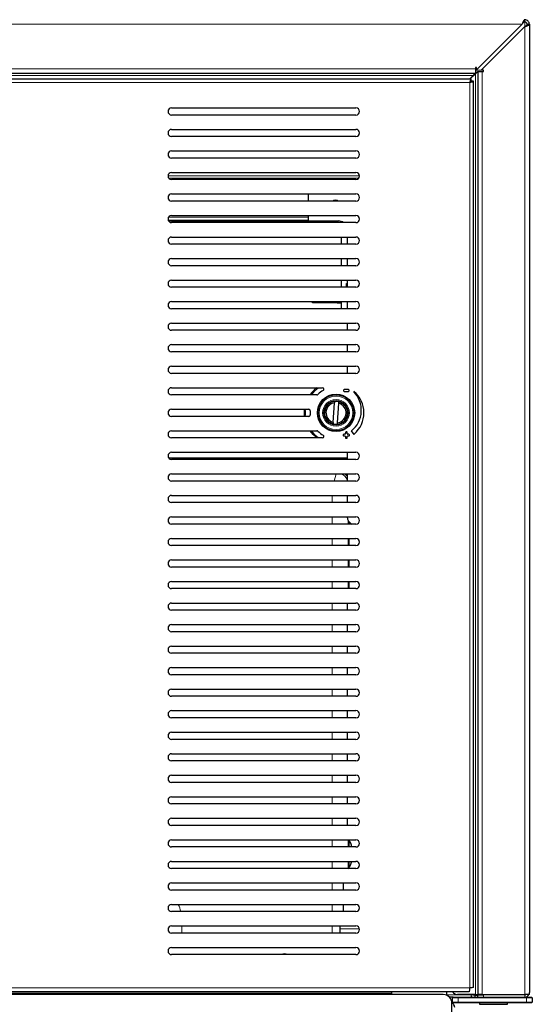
# Model space of a CAD drawing. Header units: millimetres. Extents: x 1 to 419, y 2 to 295.
# Tile 45 of 59: x 330 to 366, y 109 to 178. Entities that reach past the tile are written whole.
import ezdxf

# ---------------------------------------------------------------- set-up
doc = ezdxf.new("R2010")
doc.units = ezdxf.units.MM
doc.layers.add('FORMAT', color=7, linetype='Continuous')
doc.styles.add('SLDTEXTSTYLE0', font='TXT', dxfattribs={"width": 0.605})
doc.dimstyles.new('SLDDIMSTYLE1', dxfattribs={"dimtxt": 2.5, "dimasz": 3, "dimexe": 0, "dimexo": 0.0625, "dimtad": 1, "dimlfac": 5, "dimrnd": 1e-09, "dimzin": 12, "dimdsep": 46, "dimtxsty": 'SLDTEXTSTYLE0', "dimsah": 1, "dimcen": 0.09, "dimadec": 0, "dimazin": 3, "dimtfac": 1, "dimtofl": 0, "dimtmove": 0, "dimatfit": 3, "dimfxl": 1, "dimfrac": 2, "dimtolj": 1, "dimtzin": 12, "dimarcsym": 0})

# ---------------------------------------------------------------- blocks, each defined once
blk = doc.blocks.new('_D_6')
at = {"layer": 'FORMAT', "color": 7}
for p, q in [((298.394, 206.178), (298.394, 184.138)), ((362.394, 206.178), (362.394, 184.138)), ((298.394, 185.138), (362.394, 185.138))]:
    blk.add_line(p, q, dxfattribs=at)
for points in [[(298.394, 185.138), (301.394, 184.638), (301.394, 185.638)], [(362.394, 185.138), (359.394, 185.638), (359.394, 184.638)]]:
    blk.add_solid(points, dxfattribs=at)
at = {"layer": 'FORMAT', "color": 7, "char_height": 2.5, "attachment_point": 1, "style": 'SLDTEXTSTYLE0'}
for s, insert in [('320', (317.415, 188.361)), ('mm (15.6 in)', (324.081, 188.361))]:
    blk.add_mtext(s, dxfattribs=dict(at, insert=insert))

msp = doc.modelspace()

# ---------------------------------------------------------------- linework, layer by layer
at = {"color": 8, "linetype": 'Continuous', "lineweight": 18}
for p, q in [((295.3978, 177.767), (365.3897, 177.767)), ((365.5738, 177.9255), (365.5738, 177.6039)), ((365.5738, 177.6039), (365.5738, 110.1655)), ((298.6554, 174.6695), (362.1322, 174.6695)), ((362.1322, 174.5714), (362.5413, 174.5714)), ((362.1322, 174.4227), (362.2633, 174.4227)), ((362.1338, 174.3239), (362.1338, 110.1655)), ((362.6138, 174.4839), (362.6138, 110.1655)), ((298.8154, 174.1895), (361.9722, 174.1895)), ((361.7338, 173.7055), (299.0538, 173.7055)), ((361.7338, 110.6255), (361.7338, 173.7055)), ((354.0638, 167.1997), (340.7238, 167.1997)), ((340.777, 167.0413), (354.0106, 167.0413)), ((350.4938, 164.3204), (340.7572, 164.3204)), ((352.4398, 146.4455), (352.3034, 145.9455)), ((352.1621, 144.4455), (352.1621, 144.9455)), ((352.1621, 142.9455), (352.1621, 143.4455)), ((353.2611, 143.2094), (353.2611, 142.9455)), ((353.3496, 142.9455), (353.3496, 143.0822)), ((352.1621, 141.4455), (352.1621, 141.9455)), ((353.2611, 141.9455), (353.2611, 141.4455)), ((353.3496, 141.4455), (353.3496, 141.9455)), ((352.1621, 139.9455), (352.1621, 140.4455)), ((353.2611, 140.4455), (353.2611, 139.9455)), ((353.3496, 139.9455), (353.3496, 140.4455)), ((352.1621, 138.4455), (352.1621, 138.9455)), ((353.2611, 138.9455), (353.2611, 138.4455)), ((353.3496, 138.4455), (353.3496, 138.9455)), ((352.1621, 136.9455), (352.1621, 137.4455)), ((352.1621, 135.4455), (352.1621, 135.9455)), ((352.1621, 133.9455), (352.1621, 134.4455)), ((352.1621, 132.4455), (352.1621, 132.9455)), ((352.1621, 130.9455), (352.1621, 131.4455)), ((352.1621, 129.4455), (352.1621, 129.9455)), ((352.1621, 127.9455), (352.1621, 128.4455)), ((352.1621, 126.4455), (352.1621, 126.9455)), ((352.1621, 124.9455), (352.1621, 125.4455)), ((352.1621, 123.4455), (352.1621, 123.9455)), ((352.1621, 121.9455), (352.1621, 122.4455)), ((352.1621, 120.4455), (352.1621, 120.9455)), ((353.2611, 120.9455), (353.2611, 120.4455)), ((353.3496, 120.4455), (353.3496, 120.8974)), ((352.1621, 118.9455), (352.1621, 119.4455)), ((353.2611, 119.4455), (353.2611, 118.9455)), ((353.3496, 119.0336), (353.3496, 119.4455)), ((352.1621, 117.4455), (352.1621, 117.9455)), ((352.1621, 115.9455), (352.1621, 116.4455)), ((341.6962, 114.9455), (341.6962, 114.4455)), ((352.1621, 114.4455), (352.1621, 114.9455)), ((354.0581, 114.7483), (352.7038, 114.7483)), ((299.0538, 110.6255), (361.7338, 110.6255)), ((304.4952, 110.2655), (356.2924, 110.2655)), ((360.1338, 110.1455), (360.0474, 110.1455)), ((361.8057, 110.1387), (360.1338, 110.1388)), ((360.9338, 109.9255), (360.9338, 109.9855)), ((360.9338, 109.9255), (360.9338, 109.6455)), ((361.9632, 110.1387), (361.8057, 110.1387)), ((361.9829, 110.1387), (361.9632, 110.1387)), ((361.9829, 110.1387), (361.9832, 110.1655)), ((362.4361, 110.1455), (362.4363, 110.1655)), ((362.6938, 110.1455), (362.6938, 109.9855)), ((365.5738, 110.1455), (365.5738, 109.9855)), ((365.6938, 109.9255), (365.6938, 109.9855)), ((365.6938, 109.6455), (365.6938, 109.9255)), ((360.9338, 109.5855), (360.9338, 109.6455)), ((365.6938, 109.5855), (365.6938, 109.6455))]:
    msp.add_line(p, q, dxfattribs=at)
at = {"color": 7, "linetype": 'Continuous', "lineweight": 25}
for p, q in [((362.2122, 174.5895), (365.3897, 177.767)), ((365.5738, 177.9255), (365.5738, 178.0839)), ((365.7338, 177.7639), (365.8938, 177.7639)), ((365.8938, 177.7639), (365.8938, 110.3055)), ((365.5738, 177.6039), (362.5338, 174.5639)), ((298.6554, 174.3495), (362.1322, 174.3495)), ((361.7754, 173.9655), (362.1338, 174.3239)), ((362.2122, 174.7495), (362.1322, 174.7495)), ((362.1322, 174.7495), (362.1322, 174.6695)), ((362.1322, 174.6695), (362.1322, 174.3495)), ((362.2122, 174.5895), (362.2122, 174.7495)), ((362.2938, 174.4839), (362.2938, 110.1655)), ((362.2938, 174.4839), (362.6138, 174.4839)), ((362.6938, 174.5639), (362.5338, 174.5639)), ((362.6138, 174.4839), (362.6938, 174.4839)), ((362.6938, 174.4839), (362.6938, 174.5639)), ((298.9679, 173.9655), (361.8196, 173.9655)), ((361.9722, 174.1895), (361.7482, 173.9655)), ((361.8196, 173.9655), (361.8196, 173.8055)), ((361.9938, 173.7913), (361.8338, 173.7913)), ((361.9938, 110.6669), (361.9938, 173.7913)), ((340.9738, 171.9455), (353.8138, 171.9455)), ((353.8138, 171.4455), (340.9738, 171.4455)), ((340.9738, 170.4455), (353.8138, 170.4455)), ((353.8138, 169.9455), (340.9738, 169.9455)), ((340.9738, 168.9455), (353.8138, 168.9455)), ((353.8138, 168.4455), (340.9738, 168.4455)), ((340.9738, 167.4455), (353.8138, 167.4455)), ((353.8138, 166.9455), (340.9738, 166.9455)), ((340.9738, 165.9455), (353.8138, 165.9455)), ((353.8138, 165.4455), (340.9738, 165.4455)), ((350.4938, 165.9455), (350.4938, 165.4455)), ((340.7353, 164.1204), (350.4938, 164.1204)), ((340.7602, 164.0655), (352.5938, 164.0655)), ((340.9738, 164.4455), (353.8138, 164.4455)), ((350.4938, 164.4455), (350.4938, 164.3204)), ((350.4938, 164.3204), (350.4938, 164.1204)), ((352.7938, 164.0312), (352.7938, 163.9455)), ((353.8138, 163.9455), (340.9738, 163.9455)), ((340.9738, 162.9455), (353.8138, 162.9455)), ((352.7938, 162.9455), (352.7938, 162.4455)), ((353.1938, 162.9455), (353.1938, 162.4455)), ((353.8138, 162.4455), (340.9738, 162.4455)), ((340.9738, 161.4455), (353.8138, 161.4455)), ((352.7938, 161.4455), (352.7938, 160.9455)), ((353.1938, 161.4455), (353.1938, 160.9455)), ((353.8138, 160.9455), (340.9738, 160.9455)), ((340.9738, 159.9455), (353.8138, 159.9455)), ((352.7938, 159.9455), (352.7938, 159.4455)), ((353.1938, 159.9455), (353.1938, 159.4455)), ((353.8138, 159.4455), (340.9738, 159.4455)), ((353.1592, 159.7154), (353.1938, 159.7154)), ((353.1592, 159.4455), (353.1592, 159.7154)), ((340.9738, 158.4455), (353.8138, 158.4455)), ((353.8138, 157.9455), (340.9738, 157.9455)), ((350.7938, 158.3655), (350.7938, 158.4455)), ((350.8938, 158.3655), (350.7938, 158.3655)), ((350.8938, 158.4455), (350.8938, 158.3655)), ((352.4938, 158.3655), (350.8938, 158.3655)), ((352.4938, 158.4455), (352.4938, 158.3655)), ((352.4938, 158.3655), (352.7938, 158.3655)), ((352.7938, 158.4455), (352.7938, 157.9455)), ((353.1938, 158.4455), (353.1938, 157.9455)), ((340.9738, 156.9455), (353.8138, 156.9455)), ((353.8138, 156.4455), (340.9738, 156.4455)), ((353.1938, 156.9455), (353.1938, 156.4455)), ((340.9738, 155.4455), (353.8138, 155.4455)), ((353.1938, 155.4455), (353.1938, 154.9455)), ((353.8138, 154.9455), (340.9738, 154.9455)), ((340.9738, 153.9455), (353.8138, 153.9455)), ((353.1938, 153.9455), (353.1938, 153.4455)), ((353.8138, 153.4455), (340.9738, 153.4455)), ((340.9738, 152.4455), (351.4817, 152.4455)), ((353.2928, 152.3095), (352.9948, 152.3095)), ((351.0868, 151.9455), (340.9738, 151.9455)), ((352.9548, 152.2695), (352.9548, 152.2235)), ((352.9948, 152.1835), (353.2928, 152.1835)), ((353.3328, 152.2235), (353.3328, 152.2695)), ((340.9738, 150.9455), (350.5297, 150.9455)), ((352.2273, 150.0236), (352.321, 151.3879)), ((352.328, 151.4897), (352.321, 151.3879)), ((352.5266, 150.0031), (352.6203, 151.3673)), ((352.6203, 151.3673), (352.6273, 151.4692)), ((353.1938, 151.0555), (353.1938, 150.9125)), ((350.5297, 150.4455), (340.9738, 150.4455)), ((353.1938, 150.4784), (353.1938, 150.3355)), ((352.2273, 150.0236), (352.2203, 149.9218)), ((352.5196, 149.9012), (352.5266, 150.0031)), ((340.9738, 149.4455), (351.0868, 149.4455)), ((351.4817, 148.9455), (340.9738, 148.9455)), ((352.9278, 149.1674), (352.9278, 149.1214)), ((353.0408, 149.2074), (352.9678, 149.2074)), ((352.9678, 149.0814), (353.0408, 149.0814)), ((353.0808, 149.3204), (353.0808, 149.2474)), ((353.0808, 149.0414), (353.0808, 148.9684)), ((353.1668, 149.3604), (353.1208, 149.3604)), ((353.1208, 148.9284), (353.1668, 148.9284)), ((353.2068, 149.2474), (353.2068, 149.3204)), ((353.2068, 148.9684), (353.2068, 149.0414)), ((353.3198, 149.2074), (353.2468, 149.2074)), ((353.2468, 149.0814), (353.3198, 149.0814)), ((353.3598, 149.1214), (353.3598, 149.1674)), ((353.4988, 149.383), (353.63, 149.2228)), ((353.1938, 147.531), (340.7855, 147.531)), ((340.9738, 147.9455), (353.8138, 147.9455)), ((353.1938, 147.9455), (353.1938, 147.4455)), ((353.8138, 147.4455), (340.9738, 147.4455)), ((340.9738, 146.4455), (353.8138, 146.4455)), ((353.1938, 146.4455), (353.1938, 145.9455)), ((353.8138, 145.9455), (340.9738, 145.9455)), ((340.9738, 144.9455), (353.8138, 144.9455)), ((353.1938, 144.9455), (353.1938, 144.4455)), ((353.8138, 144.4455), (340.9738, 144.4455)), ((340.9738, 143.4455), (353.8138, 143.4455)), ((353.8138, 142.9455), (340.9738, 142.9455)), ((340.9738, 141.9455), (353.8138, 141.9455)), ((353.8138, 141.4455), (340.9738, 141.4455)), ((340.9738, 140.4455), (353.8138, 140.4455)), ((353.8138, 139.9455), (340.9738, 139.9455)), ((340.9738, 138.9455), (353.8138, 138.9455)), ((353.8138, 138.4455), (340.9738, 138.4455)), ((340.9738, 137.4455), (353.8138, 137.4455)), ((353.1938, 137.4455), (353.1938, 136.9455)), ((353.8138, 136.9455), (340.9738, 136.9455)), ((340.9738, 135.9455), (353.8138, 135.9455)), ((353.1938, 135.9455), (353.1938, 135.4455)), ((353.8138, 135.4455), (340.9738, 135.4455)), ((340.9738, 134.4455), (353.8138, 134.4455)), ((353.8138, 133.9455), (340.9738, 133.9455)), ((353.1938, 134.4455), (353.1938, 133.9455)), ((340.9738, 132.9455), (353.8138, 132.9455)), ((353.8138, 132.4455), (340.9738, 132.4455)), ((353.1938, 132.9455), (353.1938, 132.4455)), ((340.9738, 131.4455), (353.8138, 131.4455)), ((353.1938, 131.4455), (353.1938, 130.9455)), ((353.8138, 130.9455), (340.9738, 130.9455)), ((340.9738, 129.9455), (353.8138, 129.9455)), ((353.1938, 129.9455), (353.1938, 129.4455)), ((353.8138, 129.4455), (340.9738, 129.4455)), ((340.9738, 128.4455), (353.8138, 128.4455)), ((353.1938, 128.4455), (353.1938, 127.9455)), ((353.8138, 127.9455), (340.9738, 127.9455)), ((340.9738, 126.9455), (353.8138, 126.9455)), ((353.1938, 126.9455), (353.1938, 126.4455)), ((353.8138, 126.4455), (340.9738, 126.4455)), ((340.9738, 125.4455), (353.8138, 125.4455)), ((353.8138, 124.9455), (340.9738, 124.9455)), ((353.1938, 125.4455), (353.1938, 124.9455)), ((340.9738, 123.9455), (353.8138, 123.9455)), ((353.1938, 123.9455), (353.1938, 123.4455)), ((353.8138, 123.4455), (340.9738, 123.4455)), ((340.9738, 122.4455), (353.8138, 122.4455)), ((353.1938, 122.4455), (353.1938, 121.9455)), ((353.8138, 121.9455), (340.9738, 121.9455)), ((340.9738, 120.9455), (353.8138, 120.9455)), ((353.8138, 120.4455), (340.9738, 120.4455)), ((340.9738, 119.4455), (353.8138, 119.4455)), ((353.8138, 118.9455), (340.9738, 118.9455)), ((340.9738, 117.9455), (353.8138, 117.9455)), ((353.8138, 117.4455), (340.9738, 117.4455)), ((352.9208, 117.9455), (352.9208, 117.4455)), ((340.9738, 116.4455), (353.8138, 116.4455)), ((353.8138, 115.9455), (340.9738, 115.9455)), ((352.9208, 116.4455), (352.9208, 115.9455)), ((340.9738, 114.9455), (353.8138, 114.9455)), ((352.7038, 114.7483), (352.7038, 114.9455)), ((352.7038, 114.4455), (352.7038, 114.7483)), ((353.8138, 114.4455), (340.9738, 114.4455)), ((340.9738, 113.4455), (353.8138, 113.4455)), ((353.8138, 112.9455), (340.9738, 112.9455)), ((361.6924, 110.3655), (299.0952, 110.3655)), ((359.8938, 110.1655), (300.8938, 110.1655)), ((356.2924, 110.3655), (356.2924, 110.2655)), ((356.2924, 110.2655), (356.2924, 110.1655)), ((360.1338, 110.1455), (360.1338, 110.3655)), ((360.1338, 110.1455), (360.1338, 110.1154)), ((360.5938, 109.9855), (360.3223, 109.9855)), ((360.5338, 109.9255), (360.5938, 109.9855)), ((360.9338, 109.9255), (360.5338, 109.9255)), ((360.5338, 109.6455), (360.5338, 109.9255)), ((360.5938, 109.9855), (360.9338, 109.9855)), ((362.1338, 110.1655), (360.8938, 110.1655)), ((360.9338, 109.9855), (365.6938, 109.9855)), ((365.6938, 109.9255), (360.9338, 109.9255)), ((361.8057, 110.1655), (361.8057, 110.1387)), ((361.9632, 110.1655), (361.9632, 110.1387)), ((362.1338, 110.1655), (362.2938, 110.1655)), ((362.6138, 110.1655), (362.2938, 110.1655)), ((362.2938, 109.9855), (362.2938, 110.1455)), ((362.2938, 110.1455), (362.6938, 110.1455)), ((362.5938, 110.1655), (362.5938, 110.1455)), ((362.6138, 110.1655), (365.5738, 110.1655)), ((365.5738, 110.1455), (362.6938, 110.1455)), ((364.1938, 110.1455), (364.1938, 110.1655)), ((365.8938, 110.1655), (365.5738, 110.1655)), ((365.6938, 109.9855), (366.0338, 109.9855)), ((366.0938, 109.9255), (365.6938, 109.9255)), ((365.8938, 110.1655), (365.8938, 110.3055)), ((366.0938, 109.9255), (366.0338, 109.9855)), ((366.0938, 109.9255), (366.0938, 109.6455)), ((360.5938, 109.5855), (360.4935, 109.5855)), ((360.4938, 84.5655), (360.4938, 109.5655)), ((360.5938, 109.5855), (360.5338, 109.6455)), ((360.5338, 109.6455), (360.9338, 109.6455)), ((360.9338, 109.5855), (360.5938, 109.5855)), ((360.9338, 109.6455), (365.6938, 109.6455)), ((365.6938, 109.5855), (360.9338, 109.5855)), ((362.4188, 109.5855), (362.4188, 109.4855)), ((362.4188, 109.4855), (363.6697, 109.4855)), ((363.6697, 109.4855), (364.3688, 109.4855)), ((364.3688, 109.4855), (364.3688, 109.5855)), ((365.6938, 109.6455), (366.0938, 109.6455)), ((366.0338, 109.5855), (365.6938, 109.5855)), ((366.0338, 109.5855), (366.0938, 109.6455))]:
    msp.add_line(p, q, dxfattribs=at)
at = {"color": 7, "linetype": 'Continuous', "lineweight": 25, "flags": 128}
for points in [[(352.3938, 165.5055), (352.2675, 165.4804), (352.2041, 165.4455)], [(352.5835, 165.4455), (352.5201, 165.4804), (352.3938, 165.5055)], [(350.238, 150.4455), (350.226, 150.5968), (350.238, 150.9455)], [(351.0906, 148.9455), (350.8336, 149.1751), (350.6134, 149.4455)], [(348.8338, 113.0055), (348.7113, 112.9811), (348.6472, 112.9455)], [(349.0203, 112.9455), (348.9562, 112.9811), (348.8338, 113.0055)]]:
    msp.add_lwpolyline(points, dxfattribs=at)
at = {"color": 8, "linetype": 'Continuous', "lineweight": 18, "flags": 128}
msp.add_lwpolyline([(353.1938, 146.2885), (353.1149, 146.3803), (353.0412, 146.4455)], dxfattribs=at)
at = {"color": 7, "linetype": 'Continuous', "lineweight": 25}
for radius in [1.3, 1.25, 0.85]:
    msp.add_circle((352.4238, 150.6955), radius, dxfattribs=at)
at = {"color": 8, "linetype": 'Continuous', "lineweight": 18}
for radius in [1.17, 0.93]:
    msp.add_circle((352.4238, 150.6955), radius, dxfattribs=at)
at = {"color": 7, "linetype": 'Continuous', "lineweight": 25}
for centre, radius, start, end in [((340.9738, 171.6955), 0.25, 90, 270), ((353.8138, 171.6955), 0.25, 270, 90), ((340.9738, 170.1955), 0.25, 90, 270), ((353.8138, 170.1955), 0.25, 270, 90), ((340.9738, 168.6955), 0.25, 90, 270), ((353.8138, 168.6955), 0.25, 270, 90), ((340.9738, 167.1955), 0.25, 90, 270), ((353.8138, 167.1955), 0.25, 270, 90), ((340.9738, 165.6955), 0.25, 90, 270), ((353.8138, 165.6955), 0.25, 270, 90), ((340.9738, 164.1955), 0.25, 90, 270), ((352.5938, 163.4655), 0.6, 53.130102, 90), ((353.8138, 164.1955), 0.25, 270, 90), ((340.9738, 162.6955), 0.25, 90, 270), ((353.8138, 162.6955), 0.25, 270, 90), ((340.9738, 161.1955), 0.25, 90, 270), ((353.8138, 161.1955), 0.25, 270, 90), ((340.9738, 159.6955), 0.25, 90, 270), ((353.8138, 159.6955), 0.25, 270, 90), ((340.9738, 158.1955), 0.25, 90, 270), ((353.8138, 158.1955), 0.25, 270, 90), ((340.9738, 156.6955), 0.25, 90, 270), ((353.8138, 156.6955), 0.25, 270, 90), ((340.9738, 155.1955), 0.25, 90, 270), ((353.8138, 155.1955), 0.25, 270, 90), ((340.9738, 153.6955), 0.25, 90, 270), ((353.8138, 153.6955), 0.25, 270, 90), ((340.9738, 152.1955), 0.25, 90, 270), ((352.4238, 150.6955), 2.2, 127.30179, 145.376465), ((351.4817, 152.3455), 0.1, 299.724329, 90), ((352.9948, 152.2695), 0.04, 90, 180), ((353.2928, 152.2695), 0.04, 0, 90), ((351.0868, 152.0455), 0.1, 270, 314.722246), ((352.4238, 150.6955), 1.8, 119.724329, 134.722246), ((352.9948, 152.2235), 0.04, 180, 270), ((353.2928, 152.2235), 0.04, 270, 0), ((352.3338, 150.877), 1.854, 309.157327, 44.320267), ((353.6667, 152.1786), 0.009, 44.320267, 224.320267), ((352.4238, 150.6955), 1.944, 310.524049, 50.01019), ((340.9738, 150.6955), 0.25, 90, 270), ((350.5297, 150.8455), 0.1, 355.471937, 90), ((352.4238, 150.6955), 0.8, 96.878398, 255.264552), ((352.4238, 150.6955), 0.7, 98.4451, 253.69785), ((352.4238, 150.6955), 0.8, 75.264552, 96.878398), ((352.4238, 150.6955), 0.8, 276.878398, 75.264552), ((352.4238, 150.6955), 0.7, 278.4451, 73.69785), ((350.5297, 150.5455), 0.1, 270, 4.528063), ((352.4238, 150.6955), 1.8, 175.471937, 184.528063), ((352.4238, 150.6955), 0.8, 255.264552, 276.878398), ((340.9738, 149.1955), 0.25, 90, 270), ((351.0868, 149.3455), 0.1, 45.277754, 90), ((352.4238, 150.6955), 1.8, 225.277754, 240.275671), ((351.4817, 149.0455), 0.1, 270, 60.275671), ((352.9678, 149.1674), 0.04, 90, 180), ((352.9678, 149.1214), 0.04, 180, 270), ((353.0408, 149.2474), 0.04, 270, 0), ((353.0408, 149.0414), 0.04, 0, 90), ((353.1208, 149.3204), 0.04, 90, 180), ((353.1208, 148.9684), 0.04, 180, 270), ((353.1668, 149.3204), 0.04, 0, 90), ((353.1668, 148.9684), 0.04, 270, 0), ((353.2468, 149.2474), 0.04, 180, 270), ((353.2468, 149.0414), 0.04, 90, 180), ((353.3198, 149.1674), 0.04, 0, 90), ((353.3198, 149.1214), 0.04, 270, 0), ((353.5298, 149.4083), 0.04, 129.157327, 219.320267), ((353.6609, 149.2482), 0.04, 219.320267, 310.524049), ((340.9738, 147.6955), 0.25, 90, 270), ((353.8138, 147.6955), 0.25, 270, 90), ((340.9738, 146.1955), 0.25, 90, 270), ((353.8138, 146.1955), 0.25, 270, 90), ((340.9738, 144.6955), 0.25, 90, 270), ((353.8138, 144.6955), 0.25, 270, 90), ((340.9738, 143.1955), 0.25, 90, 270), ((353.7938, 143.4855), 0.6, 183.822554, 244.158067), ((353.8138, 143.1955), 0.25, 270, 90), ((340.9738, 141.6955), 0.25, 90, 270), ((353.8138, 141.6955), 0.25, 270, 90), ((340.9738, 140.1955), 0.25, 90, 270), ((353.8138, 140.1955), 0.25, 270, 90), ((340.9738, 138.6955), 0.25, 90, 270), ((353.8138, 138.6955), 0.25, 270, 90), ((340.9738, 137.1955), 0.25, 90, 270), ((353.8138, 137.1955), 0.25, 270, 90), ((340.9738, 135.6955), 0.25, 90, 270), ((353.8138, 135.6955), 0.25, 270, 90), ((340.9738, 134.1955), 0.25, 90, 270), ((353.8138, 134.1955), 0.25, 270, 90), ((340.9738, 132.6955), 0.25, 90, 270), ((353.8138, 132.6955), 0.25, 270, 90), ((340.9738, 131.1955), 0.25, 90, 270), ((353.8138, 131.1955), 0.25, 270, 90), ((340.9738, 129.6955), 0.25, 90, 270), ((353.8138, 129.6955), 0.25, 270, 90), ((340.9738, 128.1955), 0.25, 90, 270), ((353.8138, 128.1955), 0.25, 270, 90), ((340.9738, 126.6955), 0.25, 90, 270), ((353.8138, 126.6955), 0.25, 270, 90), ((340.9738, 125.1955), 0.25, 90, 270), ((353.8138, 125.1955), 0.25, 270, 90), ((340.9738, 123.6955), 0.25, 90, 270), ((353.8138, 123.6955), 0.25, 270, 90), ((340.9738, 122.1955), 0.25, 90, 270), ((353.8138, 122.1955), 0.25, 270, 90), ((340.9738, 120.6955), 0.25, 90, 270), ((351.6938, 119.9655), 1.9, 14.63329, 31.050239), ((353.8138, 120.6955), 0.25, 270, 90), ((340.9738, 119.1955), 0.25, 90, 270), ((351.6938, 119.9655), 1.9, 327.14012, 344.116383), ((353.8138, 119.1955), 0.25, 270, 90), ((340.9738, 117.6955), 0.25, 90, 270), ((353.8138, 117.6955), 0.25, 270, 90), ((340.9738, 116.1955), 0.25, 90, 270), ((353.8138, 116.1955), 0.25, 270, 90), ((340.9738, 114.6955), 0.25, 90, 270), ((353.8138, 114.6955), 0.25, 270, 90), ((340.9738, 113.1955), 0.25, 90, 270), ((353.8138, 113.1955), 0.25, 270, 90), ((359.8938, 109.5655), 0.6, 0, 90), ((360.8938, 110.5655), 0.4, 210, 270), ((361.9758, 110.1381), 0.1702, 179.795036, 243.774961), ((361.9731, 110.1386), 0.00985, 179.294838, 0.705222), ((362.2807, 111.8838), 1.7703, 260.315158, 270.422403), ((361.9705, 110.138), 0.17, 296.206419, 354.083567), ((365.5738, 110.3055), 0.16, 270, 298.955024), ((365.5738, 110.3055), 0.32, 270, 334.05552)]:
    msp.add_arc(centre, radius, start, end, dxfattribs=at)
at = {"color": 8, "linetype": 'Continuous', "lineweight": 18}
for centre, radius, start, end in [((352.4238, 150.6955), 2.12, 124.363657, 143.869766), ((352.4238, 150.6955), 2.12, 173.227664, 186.772336), ((352.4238, 150.6955), 2.12, 216.130234, 235.636343), ((352.4598, 145.7251), 0.8014, 23.66377, 64.007258)]:
    msp.add_arc(centre, radius, start, end, dxfattribs=at)
msp.add_ellipse((338.7934, 115.2407), major_axis=(2.0545, 2.0545), ratio=0.9980992, start_param=5.7420802, end_param=5.924826, dxfattribs=at)
at = {"color": 7, "linetype": 'Continuous', "lineweight": 25}
for points, knots in [([(365.5588, 178.0822), (365.551, 178.0827), (365.5305, 178.0838), (365.4972, 178.0407), (365.4589, 177.9631), (365.423, 177.8659), (365.4, 177.7975), (365.3897, 177.767)], [0, 0, 0, 0, 0.1378054, 0.3643842, 0.5909629, 0.8175413, 1, 1, 1, 1]), ([(365.5738, 177.9255), (365.5586, 177.9258), (365.5288, 177.9266), (365.4844, 177.8934), (365.4406, 177.842), (365.4089, 177.7956), (365.3921, 177.7705), (365.3897, 177.767)], [0, 0, 0, 0, 0.2475026, 0.4855597, 0.7235887, 0.9616188, 1, 1, 1, 1]), ([(365.5738, 177.6039), (365.6116, 177.6159), (365.6871, 177.64), (365.7864, 177.676), (365.8589, 177.7121), (365.8905, 177.7415), (365.893, 177.7587), (365.8938, 177.7639)], [0, 0, 0, 0, 0.2253412, 0.4507226, 0.6761042, 0.9014856, 1, 1, 1, 1]), ([(365.5738, 177.6039), (365.5968, 177.6185), (365.6412, 177.6468), (365.695, 177.6886), (365.7281, 177.7273), (365.732, 177.7524), (365.7338, 177.7639)], [0, 0, 0, 0, 0.27428136, 0.52924972, 0.78416508, 1, 1, 1, 1]), ([(361.9722, 174.1895), (361.9869, 174.2125), (362.0151, 174.257), (362.0569, 174.3107), (362.0957, 174.3438), (362.1207, 174.3477), (362.1322, 174.3495)], [0, 0, 0, 0, 0.2742814, 0.5292497, 0.7841651, 1, 1, 1, 1]), ([(362.2938, 174.4839), (362.2909, 174.4693), (362.2853, 174.441), (362.2442, 174.3992), (362.1913, 174.3605), (362.1519, 174.3354), (362.1338, 174.3239)], [0, 0, 0, 0, 0.2742814, 0.5292497, 0.7841651, 1, 1, 1, 1]), ([(361.8196, 173.9655), (361.8154, 173.9616), (361.8069, 173.9538), (361.7876, 173.8939), (361.7638, 173.8076), (361.7439, 173.7397), (361.7338, 173.7055)], [0, 0, 0, 0, 0.244711, 0.4925651, 0.744143, 1, 1, 1, 1]), ([(361.8196, 173.8055), (361.8154, 173.8039), (361.8066, 173.8007), (361.7872, 173.7773), (361.7631, 173.7438), (361.7438, 173.7185), (361.7338, 173.7055)], [0, 0, 0, 0, 0.2292764, 0.4706512, 0.7268093, 1, 1, 1, 1]), ([(361.7338, 173.7055), (361.7595, 173.7146), (361.8153, 173.7346), (361.8944, 173.7583), (361.9566, 173.7765), (361.9892, 173.7871), (361.9925, 173.7901), (361.9938, 173.7913)], [0, 0, 0, 0, 0.1953986, 0.4251103, 0.6459586, 0.8594824, 1, 1, 1, 1]), ([(361.7338, 173.7055), (361.7463, 173.717), (361.764, 173.7333), (361.7866, 173.7513), (361.8006, 173.7621), (361.8123, 173.7711), (361.8214, 173.7783), (361.8309, 173.7862), (361.8326, 173.7892), (361.8338, 173.7913)], [0, 0, 0, 0, 0.2783559, 0.3955324, 0.5104155, 0.6153811, 0.7128835, 0.80451, 1, 1, 1, 1]), ([(360.6938, 109.2655), (360.689, 109.3083), (360.6796, 109.3925), (360.6031, 109.4954), (360.534, 109.5545), (360.4916, 109.5625), (360.4905, 109.5627)], [0, 0, 0, 0, 0.3421441, 0.6720841, 0.9912403, 1, 1, 1, 1])]:
    msp.add_open_spline(points, degree=3, knots=knots, dxfattribs=at)
for points in [[(365.8938, 177.7639), (365.889, 177.8057), (365.8794, 177.8893), (365.8054, 177.9948), (365.6996, 178.0688), (365.6157, 178.0789), (365.5738, 178.0839)], [(365.7338, 177.7639), (365.7314, 177.7849), (365.7266, 177.827), (365.6896, 177.8801), (365.6367, 177.9175), (365.5948, 177.9228), (365.5738, 177.9255)], [(361.7338, 110.6255), (361.7303, 110.5914), (361.7234, 110.5233), (361.7131, 110.4373), (361.7027, 110.3772), (361.6958, 110.3694), (361.6924, 110.3655)], [(361.9938, 110.6669), (361.9899, 110.6634), (361.9821, 110.6565), (361.9219, 110.6462), (361.836, 110.6358), (361.7679, 110.6289), (361.7338, 110.6255)]]:
    msp.add_open_spline(points, degree=3, dxfattribs=at)

# ---------------------------------------------------------------- dimensions: what is measured, and where the dimension line sits
at = {"layer": 'FORMAT', "color": 7}
dim = msp.add_linear_dim(base=(362.3938, 185.1381), p1=(298.3938, 207.1781), p2=(362.3938, 207.1781), text='<> mm (15.6 in)', dimstyle='SLDDIMSTYLE1', dxfattribs=at)
dim.commit()
dim.dimension.update_dxf_attribs({"geometry": '_D_6', "text_midpoint": (330.3938, 185.1381), "dimtype": 160})

doc.saveas('drawing.dxf')
